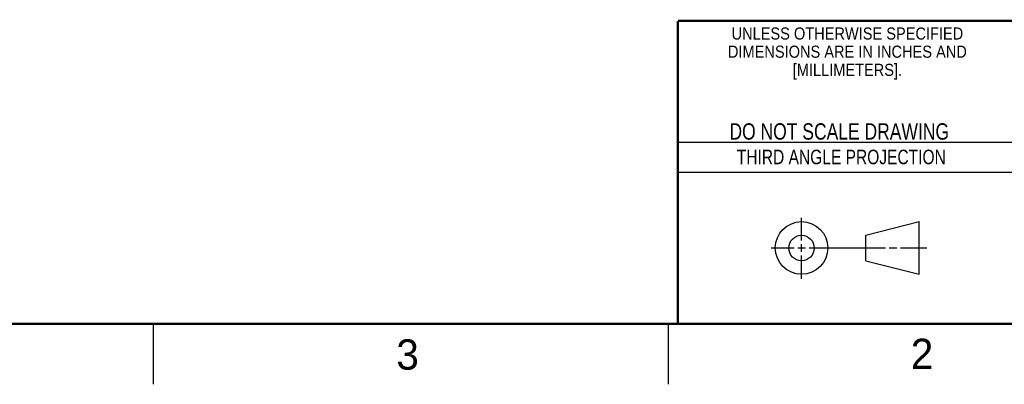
# Model space of a CAD drawing. Header units: inches. Extents: x 0 to 34, y 0 to 22.
# Tile 4 of 17: x 20.1 to 28.3, y 0 to 3. Entities that reach past the tile are written whole.
import ezdxf
from ezdxf.enums import TextEntityAlignment as Align

# ---------------------------------------------------------------- set-up
doc = ezdxf.new("R2010")
doc.units = ezdxf.units.IN
doc.header["$LTSCALE"] = 1.87
doc.header["$MEASUREMENT"] = 0
doc.layers.get('0').update_dxf_attribs({"linetype": 'CONTINUOUS'})
doc.styles.get("Standard").update_dxf_attribs({"font": 'txt', "width": 0.8})

msp = doc.modelspace()

# ---------------------------------------------------------------- linework, layer by layer
at = {"color": 2, "linetype": 'CONTINUOUS'}
for p, q in [((25.58, 2), (28.38, 2)), ((25.58, 1.75), (28.38, 1.75)), ((26.6016, 1.1882), (26.6016, 1.375)), ((26.6016, 1.0944), (26.6016, 1.1569)), ((26.3514, 1.1257), (26.5391, 1.1257)), ((26.5703, 1.1257), (26.6328, 1.1257)), ((26.6016, 0.8704), (26.6016, 1.0632)), ((26.6641, 1.1257), (27.2943, 1.1257)), ((27.3256, 1.1257), (27.3881, 1.1257)), ((27.4193, 1.1257), (27.6351, 1.1257)), ((21.25, 0), (21.25, 0.5)), ((25.5, 0.5), (25.5, 0))]:
    msp.add_line(p, q, dxfattribs=at)
at = {"color": 7, "linetype": 'CONTINUOUS'}
for p, q in [((27.1331, 1.23), (27.5726, 1.3428)), ((27.5726, 0.9086), (27.5726, 1.3428)), ((27.1331, 1.02), (27.1331, 1.23)), ((27.1331, 1.02), (27.5726, 0.9086))]:
    msp.add_line(p, q, dxfattribs=at)
at = {"color": 7, "linetype": 'CONTINUOUS', "const_width": 0.02}
for points in [[(25.58, 3), (33.5, 3)], [(25.58, 3), (25.58, 0.5)], [(0.5, 0.5), (33.5, 0.5)]]:
    msp.add_lwpolyline(points, dxfattribs=at)
at = {"color": 7, "linetype": 'CONTINUOUS'}
for centre, radius in [((26.6016, 1.1257), 0.2171), ((26.601, 1.125), 0.105)]:
    msp.add_circle(centre, radius, dxfattribs=at)

# ---------------------------------------------------------------- texts
at = {"color": 2, "linetype": 'CONTINUOUS'}
for s, height, width, p in [('UNLESS OTHERWISE SPECIFIED', 0.1, 0.9, (26.9799, 2.8459)), ('DIMENSIONS ARE IN INCHES AND', 0.1, 0.9, (26.9799, 2.6959)), ('[MILLIMETERS].', 0.1, 0.9, (26.9799, 2.5459)), ('THIRD ANGLE PROJECTION', 0.12, 0.8, (26.9296, 1.8168))]:
    msp.add_text(s, height=height, dxfattribs=dict(at, width=width)).set_placement(p, align=Align.CENTER)
at = {"color": 7, "linetype": 'CONTINUOUS', "width": 0.8}
msp.add_text('DO NOT SCALE DRAWING', height=0.135, dxfattribs=at).set_placement((26.9127, 2.0199), align=Align.CENTER)
at = {"color": 2, "linetype": 'CONTINUOUS'}
for s, p in [('3', (23.2555, 0.121)), ('2', (27.5035, 0.1263))]:
    msp.add_text(s, height=0.25, dxfattribs=at).set_placement(p)

doc.saveas('drawing.dxf')
